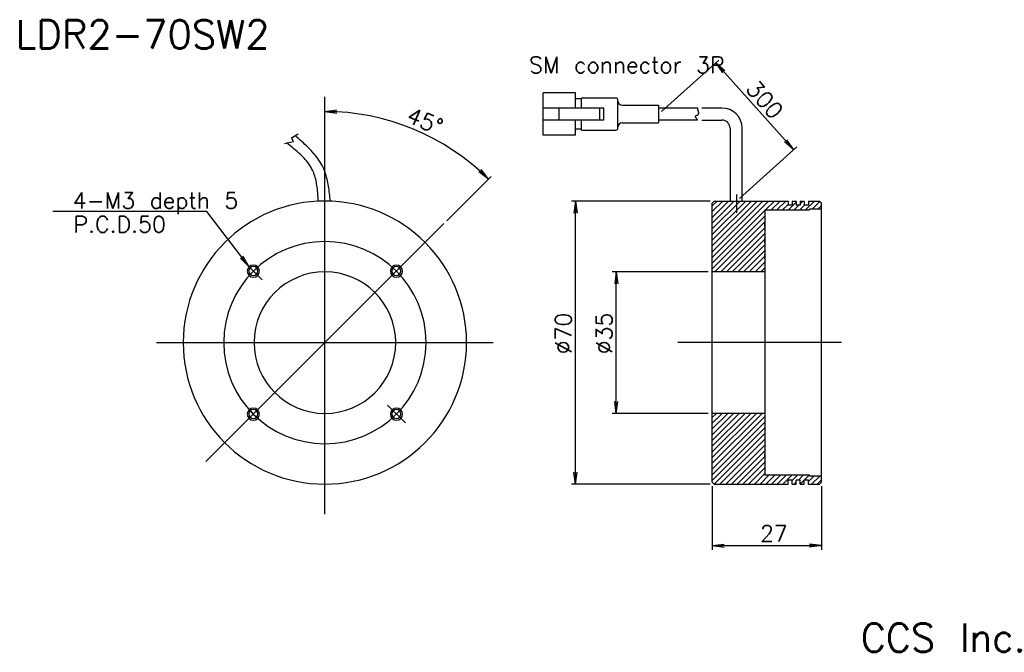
# Model space of a CAD drawing. Extents: x 23 to 267, y 21 to 177.
import ezdxf

# ---------------------------------------------------------------- set-up
doc = ezdxf.new("R2010")
doc.units = 0
doc.header["$MEASUREMENT"] = 0
doc.layers.get('0').update_dxf_attribs({"linetype": 'CONTINUOUS'})
doc.styles.add('Font_0', font='txt', dxfattribs={"bigfont": 'BIGFONT'})

msp = doc.modelspace()

# ---------------------------------------------------------------- linework, layer by layer
at = {"color": 4, "linetype": 'Continuous'}
for p, q in [((182.012, 154.453), (196.163, 167.151)), ((195.419, 166.483), (197.423, 164.25)), ((195.419, 166.483), (197.697, 164.531)), ((195.419, 166.483), (197.114, 164.008)), ((195.419, 166.483), (214.712, 144.983)), ((98.863, 154.421), (101.838, 154.813)), ((98.863, 154.421), (101.863, 154.421)), ((98.863, 154.421), (101.838, 154.03)), ((214.712, 144.983), (212.434, 146.936)), ((214.712, 144.983), (212.708, 147.216)), ((214.712, 144.983), (213.017, 147.459)), ((201.305, 132.953), (215.456, 145.651)), ((139.265, 137.686), (136.885, 139.513)), ((139.265, 137.686), (137.144, 139.808)), ((139.265, 137.686), (137.439, 140.067)), ((128.986, 127.407), (139.972, 138.394)), ((200.56, 133.923), (200.56, 129.402)), ((194.06, 132.285), (159.774, 132.285)), ((160.774, 132.285), (160.383, 129.31)), ((160.774, 132.285), (160.774, 129.285)), ((160.774, 132.285), (161.166, 129.31)), ((160.774, 62.285), (160.774, 132.285)), ((69.664, 129.727), (31.664, 129.727)), ((80.125, 116.023), (69.664, 129.727)), ((80.125, 116.023), (78.009, 118.15)), ((80.125, 116.023), (78.305, 118.408)), ((80.125, 116.023), (78.632, 118.625)), ((193.56, 114.785), (169.855, 114.785)), ((170.855, 114.785), (170.464, 111.81)), ((170.855, 114.785), (170.855, 111.785)), ((170.855, 114.785), (171.247, 111.81)), ((170.855, 79.785), (170.855, 114.785)), ((170.855, 79.785), (170.464, 82.759)), ((170.855, 79.785), (170.855, 82.785)), ((170.855, 79.785), (171.247, 82.759)), ((193.56, 79.785), (169.855, 79.785)), ((160.774, 62.285), (160.383, 65.259)), ((160.774, 62.285), (160.774, 65.285)), ((160.774, 62.285), (161.166, 65.259)), ((194.06, 62.285), (159.774, 62.285))]:
    msp.add_line(p, q, dxfattribs=at)
at = {"color": 7, "linetype": 'Continuous'}
for p, q in [((152.768, 148.535), (152.768, 159.035)), ((160.768, 159.035), (152.768, 159.035)), ((160.768, 155.285), (160.768, 159.035)), ((162.268, 157.535), (160.768, 157.535)), ((162.268, 155.285), (162.268, 157.735)), ((170.768, 157.735), (162.268, 157.735)), ((171.268, 150.335), (171.268, 157.235)), ((172.268, 155.985), (181.268, 155.985)), ((181.268, 155.985), (181.268, 151.585)), ((167.768, 155.285), (152.768, 155.285)), ((156.768, 152.285), (156.768, 155.285)), ((166.768, 152.285), (166.768, 155.285)), ((167.768, 152.285), (167.768, 155.285)), ((190.949, 155.285), (181.268, 155.285)), ((190.444, 153.213), (190.458, 153.252)), ((190.458, 153.252), (190.48, 153.29)), ((190.48, 153.29), (190.509, 153.327)), ((190.509, 153.327), (190.545, 153.363)), ((190.545, 153.363), (190.589, 153.397)), ((190.589, 153.397), (190.64, 153.43)), ((190.64, 153.43), (190.698, 153.462)), ((190.698, 153.462), (190.764, 153.492)), ((190.764, 153.492), (190.835, 153.522)), ((190.835, 153.522), (190.902, 153.554)), ((190.902, 153.554), (190.962, 153.589)), ((190.966, 155.211), (190.949, 155.285)), ((190.962, 153.589), (191.016, 153.628)), ((190.983, 155.138), (190.966, 155.211)), ((191.001, 155.064), (190.983, 155.138)), ((191.018, 154.991), (191.001, 155.064)), ((191.016, 153.628), (191.063, 153.669)), ((191.035, 154.917), (191.018, 154.991)), ((191.053, 154.844), (191.035, 154.917)), ((191.07, 154.77), (191.053, 154.844)), ((191.063, 153.669), (191.105, 153.714)), ((191.087, 154.697), (191.07, 154.77)), ((191.105, 154.623), (191.087, 154.697)), ((191.122, 154.55), (191.105, 154.623)), ((191.105, 153.714), (191.14, 153.762)), ((191.139, 154.476), (191.122, 154.55)), ((191.156, 154.403), (191.139, 154.476)), ((191.14, 153.762), (191.168, 153.813)), ((191.174, 154.329), (191.156, 154.403)), ((191.168, 153.813), (191.19, 153.867)), ((191.191, 154.256), (191.174, 154.329)), ((191.19, 153.867), (191.206, 153.924)), ((191.207, 154.183), (191.191, 154.256)), ((191.206, 153.924), (191.216, 153.984)), ((191.216, 154.114), (191.207, 154.183)), ((191.219, 154.047), (191.216, 154.114)), ((191.216, 153.984), (191.219, 154.047)), ((196.96, 155.285), (191.96, 155.285)), ((167.768, 152.285), (152.768, 152.285)), ((160.768, 148.535), (160.768, 152.285)), ((162.268, 149.835), (162.268, 152.285)), ((172.268, 151.585), (181.268, 151.585)), ((190.949, 152.285), (181.268, 152.285)), ((190.437, 153.172), (190.444, 153.213)), ((190.437, 153.13), (190.437, 153.172)), ((190.444, 153.087), (190.437, 153.13)), ((190.459, 153.042), (190.444, 153.087)), ((190.481, 152.996), (190.459, 153.042)), ((190.511, 152.949), (190.481, 152.996)), ((190.542, 152.902), (190.511, 152.949)), ((190.573, 152.854), (190.542, 152.902)), ((190.604, 152.807), (190.573, 152.854)), ((190.636, 152.759), (190.604, 152.807)), ((190.667, 152.712), (190.636, 152.759)), ((190.698, 152.664), (190.667, 152.712)), ((190.73, 152.617), (190.698, 152.664)), ((190.761, 152.569), (190.73, 152.617)), ((190.792, 152.522), (190.761, 152.569)), ((190.823, 152.475), (190.792, 152.522)), ((190.855, 152.427), (190.823, 152.475)), ((190.886, 152.38), (190.855, 152.427)), ((190.917, 152.332), (190.886, 152.38)), ((190.949, 152.285), (190.917, 152.332)), ((191.96, 152.285), (196.96, 152.285)), ((90.61401, 147.931), (92.235, 148.865)), ((91.946, 148.102), (91.538, 148.463)), ((160.768, 148.535), (152.768, 148.535)), ((162.268, 150.035), (160.768, 150.035)), ((162.268, 150.035), (160.768, 150.035)), ((162.268, 149.835), (170.768, 149.835)), ((198.96, 150.285), (198.96, 132.285)), ((201.96, 132.285), (201.96, 150.285)), ((88.884, 146.489), (91.075, 147.008)), ((89.792, 146.359), (89.41, 146.663)), ((90.173, 146.055), (89.792, 146.359)), ((90.552, 145.749), (90.173, 146.055)), ((91.075, 147.008), (90.61401, 147.931)), ((92.352, 147.741), (91.946, 148.102)), ((92.756, 147.378), (92.352, 147.741)), ((93.158, 147.014), (92.756, 147.378)), ((93.555, 146.648), (93.158, 147.014)), ((93.948, 146.28), (93.555, 146.648)), ((94.335, 145.909), (93.948, 146.28)), ((90.928, 145.443), (90.552, 145.749)), ((91.3, 145.134), (90.928, 145.443)), ((91.66801, 144.823), (91.3, 145.134)), ((92.03, 144.509), (91.66801, 144.823)), ((92.385, 144.192), (92.03, 144.509)), ((92.733, 143.871), (92.385, 144.192)), ((93.07301, 143.546), (92.733, 143.871)), ((93.40301, 143.216), (93.07301, 143.546)), ((94.716, 145.534), (94.335, 145.909)), ((95.089, 145.156), (94.716, 145.534)), ((95.453, 144.773), (95.089, 145.156)), ((95.808, 144.386), (95.453, 144.773)), ((96.152, 143.993), (95.808, 144.386)), ((96.485, 143.595), (96.152, 143.993)), ((96.805, 143.19), (96.485, 143.595)), ((93.722, 142.88), (93.40301, 143.216)), ((94.031, 142.539), (93.722, 142.88)), ((94.327, 142.192), (94.031, 142.539)), ((94.61, 141.838), (94.327, 142.192)), ((94.879, 141.477), (94.61, 141.838)), ((95.133, 141.108), (94.879, 141.477)), ((95.37, 140.731), (95.133, 141.108)), ((97.112, 142.779), (96.805, 143.19)), ((97.40501, 142.361), (97.112, 142.779)), ((97.682, 141.935), (97.40501, 142.361)), ((97.943, 141.501), (97.682, 141.935)), ((98.187, 141.058), (97.943, 141.501)), ((95.591, 140.346), (95.37, 140.731)), ((95.794, 139.952), (95.591, 140.346)), ((95.95901, 139.593), (95.794, 139.952)), ((96.11, 139.228), (95.95901, 139.593)), ((96.247, 138.855), (96.11, 139.228)), ((96.372, 138.477), (96.247, 138.855)), ((98.413, 140.606), (98.187, 141.058)), ((98.592, 140.212), (98.413, 140.606)), ((98.757, 139.811), (98.592, 140.212)), ((98.91, 139.404), (98.757, 139.811)), ((99.05099, 138.99), (98.91, 139.404)), ((99.181, 138.571), (99.05099, 138.99)), ((96.485, 138.092), (96.372, 138.477)), ((96.587, 137.702), (96.485, 138.092)), ((96.678, 137.306), (96.587, 137.702)), ((96.76, 136.906), (96.678, 137.306)), ((96.832, 136.501), (96.76, 136.906)), ((96.897, 136.091), (96.832, 136.501)), ((99.3, 138.147), (99.181, 138.571)), ((99.409, 137.718), (99.3, 138.147)), ((99.509, 137.285), (99.409, 137.718)), ((99.601, 136.847), (99.509, 137.285)), ((99.685, 136.405), (99.601, 136.847)), ((99.762, 135.96), (99.685, 136.405)), ((96.954, 135.679), (96.897, 136.091)), ((97.005, 135.262), (96.954, 135.679)), ((97.049, 134.843), (97.005, 135.262)), ((97.089, 134.421), (97.049, 134.843)), ((97.123, 133.997), (97.089, 134.421)), ((97.155, 133.571), (97.123, 133.997)), ((99.833, 135.512), (99.762, 135.96)), ((99.898, 135.061), (99.833, 135.512)), ((99.959, 134.608), (99.898, 135.061)), ((100.015, 134.152), (99.959, 134.608)), ((100.068, 133.695), (100.015, 134.152)), ((97.183, 133.143), (97.155, 133.571)), ((97.20901, 132.714), (97.183, 133.143)), ((97.233, 132.285), (97.20901, 132.714)), ((97.236, 132.232), (97.233, 132.285)), ((100.117, 133.236), (100.068, 133.695)), ((100.165, 132.776), (100.117, 133.236)), ((100.212, 132.316), (100.165, 132.776)), ((100.218, 132.248), (100.212, 132.316)), ((194.56, 131.785), (195.06, 132.285)), ((194.56, 118.353), (208.492, 132.285)), ((194.56, 119.767), (207.078, 132.285)), ((194.56, 121.182), (205.663, 132.285)), ((194.56, 122.596), (204.249, 132.285)), ((194.56, 124.01), (202.835, 132.285)), ((194.56, 125.424), (201.421, 132.285)), ((194.56, 126.839), (200.007, 132.285)), ((194.56, 128.253), (198.592, 132.285)), ((194.56, 129.667), (197.178, 132.285)), ((194.56, 131.081), (195.764, 132.285)), ((194.56, 62.785), (194.56, 131.785)), ((195.06, 132.285), (213.31, 132.285)), ((207.706, 130.085), (209.906, 132.285)), ((209.12, 130.085), (211.32, 132.285)), ((210.534, 130.085), (212.734, 132.285)), ((211.949, 130.085), (213.31, 131.446)), ((213.31, 132.285), (213.31, 131.285)), ((213.363, 130.085), (215.31, 132.032)), ((214.31, 132.285), (214.31, 131.285)), ((214.31, 132.285), (215.31, 132.285)), ((215.31, 132.285), (215.31, 131.285)), ((216.31, 132.285), (216.31, 131.285)), ((216.31, 132.285), (217.31, 132.285)), ((216.31, 131.618), (216.977, 132.285)), ((217.31, 132.285), (217.31, 131.285)), ((217.606, 130.085), (219.806, 132.285)), ((218.31, 132.285), (218.31, 131.285)), ((218.31, 132.285), (221.06, 132.285)), ((218.31, 132.204), (218.391, 132.285)), ((219.22, 130.285), (221.14, 132.205)), ((221.06, 132.285), (221.56, 131.785)), ((221.56, 62.785), (221.56, 131.785)), ((194.56, 116.939), (207.56, 129.939)), ((207.56, 130.085), (207.56, 64.485)), ((207.56, 130.085), (218.56, 130.085)), ((207.56, 129.585), (207.56, 128.785)), ((214.31, 131.285), (213.31, 131.285)), ((214.777, 130.085), (215.977, 131.285)), ((216.31, 131.285), (215.31, 131.285)), ((216.191, 130.085), (217.391, 131.285)), ((218.31, 131.285), (217.31, 131.285)), ((221.56, 130.285), (218.56, 130.285)), ((218.56, 130.085), (218.56, 130.285)), ((220.634, 130.285), (221.56, 131.211)), ((194.56, 115.525), (207.56, 128.525)), ((195.234, 114.785), (207.56, 127.111)), ((207.56, 128.785), (207.56, 128.485)), ((207.56, 126.285), (207.56, 127.085)), ((196.649, 114.785), (207.56, 125.696)), ((198.063, 114.785), (207.56, 124.282)), ((207.56, 125.985), (207.56, 126.285)), ((207.56, 125.585), (207.56, 124.785)), ((207.56, 124.785), (207.56, 124.485)), ((199.477, 114.785), (207.56, 122.868)), ((207.56, 122.285), (207.56, 123.085)), ((207.56, 121.985), (207.56, 122.285)), ((200.891, 114.785), (207.56, 121.454)), ((202.306, 114.785), (207.56, 120.04)), ((207.56, 121.585), (207.56, 120.785)), ((207.56, 120.785), (207.56, 120.485)), ((203.72, 114.785), (207.56, 118.625)), ((205.134, 114.785), (207.56, 117.211)), ((207.56, 118.285), (207.56, 119.085)), ((207.56, 117.985), (207.56, 118.285)), ((207.56, 114.785), (194.56, 114.785)), ((206.548, 114.785), (207.56, 115.797)), ((207.56, 79.785), (194.56, 79.785)), ((194.56, 67.442), (206.904, 79.785)), ((194.56, 68.856), (205.489, 79.785)), ((194.56, 70.27), (204.075, 79.785)), ((194.56, 71.68401), (202.661, 79.785)), ((194.56, 73.09799), (201.247, 79.785)), ((194.56, 74.513), (199.832, 79.785)), ((194.56, 75.927), (198.418, 79.785)), ((194.56, 77.341), (197.004, 79.785)), ((194.56, 78.755), (195.59, 79.785)), ((194.56, 66.02699), (207.56, 79.027)), ((194.56, 64.61301), (207.56, 77.61301)), ((194.56, 63.19901), (207.56, 76.199)), ((207.56, 76.585), (207.56, 76.285)), ((207.56, 76.285), (207.56, 75.485)), ((195.06, 62.285), (207.56, 74.785)), ((196.475, 62.285), (207.56, 73.37001)), ((197.889, 62.285), (207.56, 71.95599)), ((199.303, 62.285), (207.56, 70.54199)), ((200.717, 62.285), (207.56, 69.12801)), ((207.56, 68.985), (207.56, 69.785)), ((207.56, 68.58501), (207.56, 68.285)), ((207.56, 68.285), (207.56, 67.485)), ((202.131, 62.285), (207.56, 67.714)), ((203.546, 62.285), (207.56, 66.29901)), ((204.96, 62.285), (207.56, 64.88499)), ((206.374, 62.285), (208.574, 64.485)), ((218.56, 64.485), (207.56, 64.485)), ((207.788, 62.285), (209.988, 64.485)), ((209.203, 62.285), (211.403, 64.485)), ((210.617, 62.285), (212.817, 64.485)), ((212.031, 62.285), (214.231, 64.485)), ((213.31, 62.285), (213.31, 63.285)), ((214.31, 63.285), (213.31, 63.285)), ((214.31, 63.14999), (215.645, 64.485)), ((214.31, 62.285), (214.31, 63.285)), ((215.31, 62.285), (215.31, 63.285)), ((216.31, 63.285), (215.31, 63.285)), ((215.859, 63.285), (217.059, 64.485)), ((216.31, 62.321), (218.474, 64.485)), ((216.31, 62.285), (216.31, 63.285)), ((217.31, 62.285), (217.31, 63.285)), ((218.31, 63.285), (217.31, 63.285)), ((218.31, 62.907), (219.688, 64.285)), ((218.31, 62.285), (218.31, 63.285)), ((218.56, 64.285), (218.56, 64.485)), ((221.56, 64.285), (218.56, 64.285)), ((219.102, 62.285), (221.102, 64.285)), ((220.516, 62.285), (221.56, 63.32901)), ((194.56, 62.785), (195.06, 62.285)), ((194.56, 61.785), (194.56, 46.08101)), ((195.06, 62.285), (213.31, 62.285)), ((214.31, 62.285), (215.31, 62.285)), ((214.31, 62.285), (215.31, 62.285)), ((214.859, 62.285), (215.31, 62.73601)), ((216.31, 62.285), (217.31, 62.285)), ((216.31, 62.285), (217.31, 62.285)), ((218.31, 62.285), (221.06, 62.285)), ((221.06, 62.285), (221.56, 62.785)), ((221.56, 61.785), (221.56, 46.08101)), ((194.56, 47.08099), (197.535, 47.472)), ((194.56, 47.08099), (197.56, 47.08099)), ((194.56, 47.08099), (197.535, 46.689)), ((194.56, 47.08099), (221.56, 47.08099)), ((221.56, 47.08099), (218.56, 47.08099)), ((221.56, 47.08099), (218.586, 47.472)), ((221.56, 47.08099), (218.586, 46.689))]:
    msp.add_line(p, q, dxfattribs=at)
at = {"color": 3, "linetype": 'Continuous'}
for p, q in [((98.863, 54.89301), (98.863, 158.029)), ((69.448, 67.869), (128.279, 126.7)), ((78.987, 117.161), (83.366, 112.782)), ((57.263, 97.285), (140.463, 97.285)), ((226.484, 97.285), (186.055, 97.285)), ((118.74, 77.408), (114.361, 81.78699))]:
    msp.add_line(p, q, dxfattribs=at)
at = {"color": 7, "linetype": 'Continuous'}
for centre, radius, start, end in [((170.768, 157.235), 0.5, 0, 90), ((172.268, 156.985), 1, 180, 270), ((196.96, 150.285), 5, 0, 90), ((172.268, 150.585), 1, 90, 180), ((196.96, 150.285), 2, 0, 90), ((170.768, 150.335), 0.5, 270, 0), ((98.863, 97.285), 35, 0, 359.9), ((81.186, 114.962), 1.5, 0, 359.9), ((81.186, 114.962), 1.125, 0, 359.9), ((98.863, 97.285), 17.5, 0, 359.9), ((116.541, 114.962), 1.5, 0, 359.9), ((116.541, 114.962), 1.125, 0, 359.9), ((81.186, 79.607), 1.5, 0, 359.9), ((81.186, 79.607), 1.125, 0, 359.9), ((116.541, 79.607), 1.5, 0, 359.9), ((116.541, 79.607), 1.125, 0, 359.9)]:
    msp.add_arc(centre, radius, start, end, dxfattribs=at)
at = {"color": 4, "linetype": 'Continuous'}
msp.add_arc((98.863, 97.285), 57.137, 45, 90, dxfattribs=at)
at = {"color": 3, "linetype": 'Continuous'}
msp.add_arc((98.863, 97.285), 25, 0, 359.9, dxfattribs=at)

# ---------------------------------------------------------------- texts
at = {"color": 7, "linetype": 'Continuous', "style": 'Font_0'}
for s, height, p in [('LDR2-70SW2', 7, (22.5, 170.0045)), ('27', 4, (206.3573, 48.08101)), ('CCS Inc.', 7, (231.2485, 20.8289))]:
    msp.add_text(s, height=height, dxfattribs=at).set_placement(p)
at = {"color": 4, "linetype": 'Continuous', "style": 'Font_0'}
for s, p in [('SM connector 3P', (149.3181, 163.9378)), ('4-M3 depth 5', (36.57233, 130.4101)), ('P.C.D.50', (36.76707, 124.527))]:
    msp.add_text(s, height=4, dxfattribs=at).set_placement(p)
for s, rotation, p in [('300', 311, (202.6461, 159.9269)), ('45%%d', 337, (118.7299, 151.9823)), ('%%c70', 90, (159.774, 94.39011)), ('%%c35', 90, (169.855, 94.39011))]:
    msp.add_text(s, height=4, rotation=rotation, dxfattribs=at).set_placement(p)

doc.saveas('drawing.dxf')
